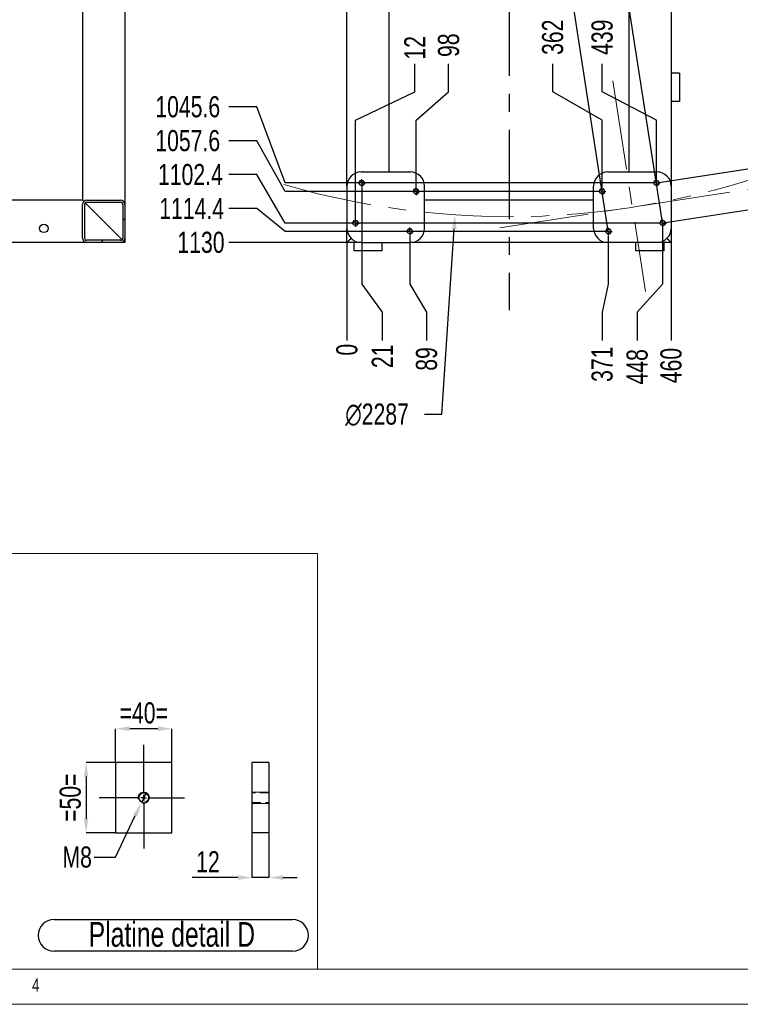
# Model space of a CAD drawing. Header units: millimetres. Extents: x 5 to 415, y 5 to 345.
# Tile 7 of 11: x 182 to 285, y 5 to 145. Entities that reach past the tile are written whole.
import ezdxf

# ---------------------------------------------------------------- set-up
doc = ezdxf.new("R2010")
doc.units = ezdxf.units.MM
doc.header["$PDSIZE"] = -1
doc.linetypes.add('CENTERX2', pattern=[20.32, 12.7, -2.54, 2.54, -2.54])
doc.linetypes.add('HIDDEN', pattern=[1.905, 1.27, -0.635])
for name, color, linetype in [('COTES', 1, 'Continuous'), ('NOTES', 6, 'Continuous'), ('TRAIT-FINS', 9, 'Continuous'), ('TRAIT-MIXTES', 3, 'CENTERX2'), ('TRAIT-TIRET', 2, 'HIDDEN')]:
    doc.layers.add(name, color=color, linetype=linetype)
doc.layers.add('TRAIT-FORT', color=4, linetype='Continuous', lineweight=25)
doc.styles.add('SLDTEXTSTYLE0', font='TXT', dxfattribs={"width": 0.75})
doc.dimstyles.new('SLDDIMSTYLE11', dxfattribs={"dimtxt": 3, "dimasz": 2, "dimexe": 0, "dimexo": 0.0625, "dimgap": 0.75, "dimtad": 1, "dimdec": 0, "dimlfac": 5, "dimrnd": 1e-09, "dimzin": 12, "dimdsep": 46, "dimtxsty": 'SLDTEXTSTYLE0', "dimsah": 1, "dimcen": 0.09, "dimadec": 0, "dimazin": 3, "dimtfac": 1, "dimtdec": 0, "dimtmove": 0, "dimatfit": 0, "dimfxl": 1, "dimfrac": 2, "dimtolj": 1, "dimtzin": 12, "dimarcsym": 0})
doc.dimstyles.new('SLDDIMSTYLE13', dxfattribs={"dimtxt": 3, "dimasz": 2, "dimexe": 0, "dimexo": 0.0625, "dimgap": 0.75, "dimtad": 1, "dimdec": 0, "dimlfac": 5, "dimrnd": 1e-09, "dimzin": 12, "dimdsep": 46, "dimtxsty": 'SLDTEXTSTYLE0', "dimsah": 1, "dimcen": 0.09, "dimadec": 0, "dimazin": 3, "dimtfac": 1, "dimtdec": 0, "dimtofl": 0, "dimtmove": 0, "dimatfit": 3, "dimfxl": 1, "dimfrac": 2, "dimtolj": 1, "dimtzin": 12, "dimarcsym": 0})
doc.dimstyles.new('SLDDIMSTYLE17', dxfattribs={"dimtxt": 3, "dimasz": 2, "dimexe": 0, "dimexo": 0.0625, "dimgap": 0.75, "dimtad": 0, "dimtih": 1, "dimtoh": 1, "dimdec": 0, "dimlfac": 5, "dimrnd": 1e-09, "dimzin": 12, "dimdsep": 46, "dimtxsty": 'SLDTEXTSTYLE0', "dimblk1": 'NONE', "dimsah": 1, "dimcen": 0, "dimadec": 0, "dimazin": 3, "dimtfac": 1, "dimtdec": 0, "dimtmove": 0, "dimatfit": 3, "dimldrblk": 'NONE', "dimfxl": 1, "dimfrac": 2, "dimtolj": 1, "dimtzin": 12, "dimarcsym": 0})
doc.dimstyles.new('SLDDIMSTYLE4', dxfattribs={"dimtxt": 3, "dimasz": 2, "dimexe": 0, "dimexo": 0.0625, "dimgap": 0.75, "dimtad": 0, "dimtih": 1, "dimtoh": 1, "dimdec": 1, "dimlfac": 10, "dimrnd": 1e-09, "dimzin": 12, "dimdsep": 46, "dimtxsty": 'SLDTEXTSTYLE0', "dimsah": 1, "dimcen": 0.09, "dimadec": 0, "dimazin": 3, "dimtfac": 1, "dimtdec": 1, "dimtofl": 0, "dimtmove": 0, "dimatfit": 3, "dimfxl": 1, "dimfrac": 2, "dimtolj": 1, "dimtzin": 12, "dimarcsym": 0})
doc.dimstyles.new('SLDDIMSTYLE5', dxfattribs={"dimtxt": 3, "dimasz": 0.333333, "dimexe": 0, "dimexo": 0.0625, "dimgap": 0.75, "dimtad": 0, "dimtih": 1, "dimtoh": 1, "dimdec": 0, "dimlfac": 10, "dimrnd": 1e-09, "dimdsep": 46, "dimtxsty": 'SLDTEXTSTYLE0', "dimblk1": 'ORIGIN', "dimblk2": 'ORIGIN', "dimsah": 1, "dimcen": 0.09, "dimadec": 0, "dimazin": 2, "dimtfac": 1, "dimtdec": 0, "dimtofl": 0, "dimtmove": 0, "dimatfit": 3, "dimldrblk": 'ORIGIN', "dimfxl": 1, "dimfrac": 2, "dimtolj": 1, "dimtzin": 12, "dimarcsym": 0})
doc.dimstyles.new('SLDDIMSTYLE6', dxfattribs={"dimtxt": 3, "dimasz": 2, "dimexe": 0, "dimexo": 0.0625, "dimgap": 0.75, "dimtad": 0, "dimtih": 1, "dimtoh": 1, "dimdec": 0, "dimlfac": 10, "dimrnd": 1e-09, "dimzin": 12, "dimdsep": 46, "dimtxsty": 'SLDTEXTSTYLE0', "dimsah": 1, "dimcen": 0.09, "dimadec": 0, "dimazin": 3, "dimtfac": 1, "dimtdec": 0, "dimtofl": 0, "dimtmove": 0, "dimatfit": 3, "dimfxl": 1, "dimfrac": 2, "dimtolj": 1, "dimtzin": 12, "dimarcsym": 0})
doc.dimstyles.new('SLDDIMSTYLE7', dxfattribs={"dimtxt": 3, "dimasz": 2, "dimexe": 0, "dimexo": 0.0625, "dimgap": 0.75, "dimtad": 0, "dimtih": 1, "dimtoh": 1, "dimdec": 0, "dimlfac": 10, "dimrnd": 1e-09, "dimzin": 12, "dimdsep": 46, "dimtxsty": 'SLDTEXTSTYLE0', "dimblk1": 'NONE', "dimblk2": 'NONE', "dimsah": 1, "dimcen": 0.09, "dimadec": 0, "dimazin": 3, "dimtfac": 1, "dimtdec": 0, "dimtofl": 0, "dimtmove": 0, "dimatfit": 3, "dimldrblk": 'NONE', "dimfxl": 1, "dimfrac": 2, "dimtolj": 1, "dimtzin": 12, "dimarcsym": 0})
doc.dimstyles.new('SLDDIMSTYLE8', dxfattribs={"dimtxt": 3, "dimasz": 2, "dimexe": 0, "dimexo": 0.0625, "dimgap": 0.75, "dimtad": 0, "dimtih": 1, "dimtoh": 1, "dimdec": 0, "dimlfac": 10, "dimrnd": 1e-09, "dimzin": 12, "dimdsep": 46, "dimtxsty": 'SLDTEXTSTYLE0', "dimsah": 1, "dimcen": 0, "dimadec": 0, "dimazin": 3, "dimtfac": 1, "dimtdec": 0, "dimtofl": 0, "dimtmove": 0, "dimatfit": 3, "dimfxl": 1, "dimfrac": 2, "dimtolj": 1, "dimtzin": 12, "dimarcsym": 0})
doc.dimstyles.new('SLDDIMSTYLE9', dxfattribs={"dimtxt": 3, "dimasz": 2, "dimexe": 0, "dimexo": 0.0625, "dimgap": 0.75, "dimtad": 1, "dimdec": 1, "dimlfac": 10, "dimrnd": 1e-09, "dimzin": 12, "dimdsep": 46, "dimtxsty": 'SLDTEXTSTYLE0', "dimsah": 1, "dimcen": 0.09, "dimadec": 0, "dimazin": 3, "dimtfac": 1, "dimtdec": 1, "dimtmove": 0, "dimatfit": 0, "dimfxl": 1, "dimfrac": 2, "dimtolj": 1, "dimtzin": 12, "dimarcsym": 0})

# ---------------------------------------------------------------- blocks, each defined once
blk = doc.blocks.new('_D_29')
at = {"layer": 'COTES', "color": 0, "lineweight": -2, "transparency": 16777216}
for p, q in [((216.06, 132.35), (212.06, 132.35)), ((220.06, 121.55), (216.06, 132.35)), ((272.16, 121.55), (220.06, 121.55))]:
    blk.add_line(p, q, dxfattribs=at)
at = {"layer": 'Defpoints', "color": 0, "transparency": 16777216}
for p in [(228.85, 226.11), (212.06, 132.35), (272.23, 121.55)]:
    blk.add_point(p, dxfattribs=at)
at = {"layer": 'COTES', "color": 0, "transparency": 16777216, "insert": (206.25, 132.35), "char_height": 3, "attachment_point": 5, "style": 'SLDTEXTSTYLE0'}
blk.add_mtext('\\A1;1045.6', dxfattribs=at)
blk = doc.blocks.new('_D_30')
at = {"layer": 'COTES', "color": 0, "lineweight": -2, "transparency": 16777216}
for p, q in [((216.06, 127.54), (212.06, 127.54)), ((220.06, 120.36), (216.06, 127.54)), ((264.46, 120.36), (220.06, 120.36))]:
    blk.add_line(p, q, dxfattribs=at)
at = {"layer": 'Defpoints', "color": 0, "transparency": 16777216}
for p in [(228.85, 226.11), (212.06, 127.54), (264.52, 120.36)]:
    blk.add_point(p, dxfattribs=at)
at = {"layer": 'COTES', "color": 0, "transparency": 16777216, "insert": (206.25, 127.54), "char_height": 3, "attachment_point": 5, "style": 'SLDTEXTSTYLE0'}
blk.add_mtext('\\A1;1057.6', dxfattribs=at)
blk = doc.blocks.new('_D_31')
at = {"layer": 'COTES', "color": 0, "lineweight": -2, "transparency": 16777216}
for p, q in [((216.06, 122.73), (212.06, 122.73)), ((220.06, 115.87), (216.06, 122.73)), ((273.04, 115.87), (220.06, 115.87))]:
    blk.add_line(p, q, dxfattribs=at)
at = {"layer": 'Defpoints', "color": 0, "transparency": 16777216}
for p in [(228.85, 226.11), (212.06, 122.73), (273.11, 115.87)]:
    blk.add_point(p, dxfattribs=at)
at = {"layer": 'COTES', "color": 0, "transparency": 16777216, "insert": (206.63, 122.73), "char_height": 3, "attachment_point": 5, "style": 'SLDTEXTSTYLE0'}
blk.add_mtext('\\A1;1102.4', dxfattribs=at)
blk = doc.blocks.new('_D_32')
at = {"layer": 'COTES', "color": 0, "lineweight": -2, "transparency": 16777216}
for p, q in [((216.06, 117.92), (212.06, 117.92)), ((220.06, 114.67), (216.06, 117.92)), ((265.34, 114.67), (220.06, 114.67))]:
    blk.add_line(p, q, dxfattribs=at)
at = {"layer": 'Defpoints', "color": 0, "transparency": 16777216}
for p in [(228.85, 226.11), (212.06, 117.92), (265.4, 114.67)]:
    blk.add_point(p, dxfattribs=at)
at = {"layer": 'COTES', "color": 0, "transparency": 16777216, "insert": (206.81, 117.92), "char_height": 3, "attachment_point": 5, "style": 'SLDTEXTSTYLE0'}
blk.add_mtext('\\A1;1114.4', dxfattribs=at)
blk = doc.blocks.new('_D_33')
at = {"layer": 'COTES', "color": 0, "lineweight": -2, "transparency": 16777216}
blk.add_line((228.79, 113.11), (212.06, 113.11), dxfattribs=at)
at = {"layer": 'Defpoints', "color": 0, "transparency": 16777216}
for p in [(228.85, 226.11), (212.06, 113.11), (228.85, 113.11)]:
    blk.add_point(p, dxfattribs=at)
at = {"layer": 'COTES', "color": 0, "transparency": 16777216, "insert": (208.13, 113.11), "char_height": 3, "attachment_point": 5, "style": 'SLDTEXTSTYLE0'}
blk.add_mtext('\\A1;1130', dxfattribs=at)
blk = doc.blocks.new('_D_44')
at = {"layer": 'COTES', "color": 0, "lineweight": -2, "transparency": 16777216}
blk.add_line((228.85, 113.05), (228.85, 99.21), dxfattribs=at)
at = {"layer": 'Defpoints', "color": 0, "transparency": 16777216}
for p in [(228.85, 113.11), (228.85, 113.11), (228.85, 99.21)]:
    blk.add_point(p, dxfattribs=at)
at = {"layer": 'COTES', "color": 0, "transparency": 16777216, "insert": (228.85, 97.89), "char_height": 3, "attachment_point": 5, "rotation": 90, "style": 'SLDTEXTSTYLE0'}
blk.add_mtext('\\A1;0', dxfattribs=at)
blk = doc.blocks.new('_Origin')
at = {"color": 0, "linetype": 'ByBlock', "lineweight": -2}
blk.add_line((0, 0), (-1, 0), dxfattribs=at)
blk.add_circle((0, 0), 0.5, dxfattribs=at)
blk = doc.blocks.new('_D_45')
at = {"layer": 'COTES', "color": 0, "lineweight": -2, "transparency": 16777216}
for p, q in [((230.94, 120.95), (230.94, 107.21)), ((230.94, 107.21), (233.86, 103.21)), ((233.86, 103.21), (233.86, 99.21))]:
    blk.add_line(p, q, dxfattribs=at)
at = {"layer": 'Defpoints', "color": 0, "transparency": 16777216}
for p in [(230.94, 121.01), (228.85, 113.11), (233.86, 99.21)]:
    blk.add_point(p, dxfattribs=at)
at = {"layer": 'COTES', "color": 0, "transparency": 16777216, "insert": (233.86, 96.96), "char_height": 3, "attachment_point": 5, "rotation": 90, "style": 'SLDTEXTSTYLE0'}
blk.add_mtext('\\A1;21', dxfattribs=at)
blk = doc.blocks.new('_D_46')
at = {"layer": 'COTES', "color": 0, "lineweight": -2, "transparency": 16777216}
for p, q in [((238.47, 134.48), (238.47, 138.48)), ((230.06, 130.48), (238.47, 134.48)), ((230.06, 116.47), (230.06, 130.48))]:
    blk.add_line(p, q, dxfattribs=at)
at = {"layer": 'Defpoints', "color": 0, "transparency": 16777216}
for p in [(238.47, 138.48), (230.06, 116.41), (228.85, 113.11)]:
    blk.add_point(p, dxfattribs=at)
at = {"layer": 'COTES', "color": 0, "transparency": 16777216, "insert": (238.47, 140.73), "char_height": 3, "attachment_point": 5, "rotation": 90, "style": 'SLDTEXTSTYLE0'}
blk.add_mtext('\\A1;12', dxfattribs=at)
blk = doc.blocks.new('_D_47')
at = {"layer": 'COTES', "color": 0, "lineweight": -2, "transparency": 16777216}
for p, q in [((237.77, 114.07), (237.77, 107.21)), ((237.77, 107.21), (240.15, 103.21)), ((240.15, 103.21), (240.15, 99.21))]:
    blk.add_line(p, q, dxfattribs=at)
at = {"layer": 'Defpoints', "color": 0, "transparency": 16777216}
for p in [(237.77, 114.13), (228.85, 113.11), (240.15, 99.21)]:
    blk.add_point(p, dxfattribs=at)
at = {"layer": 'COTES', "color": 0, "transparency": 16777216, "insert": (240.15, 96.58), "char_height": 3, "attachment_point": 5, "rotation": 90, "style": 'SLDTEXTSTYLE0'}
blk.add_mtext('\\A1;89', dxfattribs=at)
blk = doc.blocks.new('_D_48')
at = {"layer": 'COTES', "color": 0, "lineweight": -2, "transparency": 16777216}
for p, q in [((243.28, 134.48), (243.28, 138.48)), ((238.65, 130.48), (243.28, 134.48)), ((238.65, 120.96), (238.65, 130.48))]:
    blk.add_line(p, q, dxfattribs=at)
at = {"layer": 'Defpoints', "color": 0, "transparency": 16777216}
for p in [(243.28, 138.48), (238.65, 120.9), (228.85, 113.11)]:
    blk.add_point(p, dxfattribs=at)
at = {"layer": 'COTES', "color": 0, "transparency": 16777216, "insert": (243.28, 141.1), "char_height": 3, "attachment_point": 5, "rotation": 90, "style": 'SLDTEXTSTYLE0'}
blk.add_mtext('\\A1;98', dxfattribs=at)
blk = doc.blocks.new('_D_49')
at = {"layer": 'COTES', "color": 0, "lineweight": -2, "transparency": 16777216}
for p, q in [((258.05, 134.48), (258.05, 138.48)), ((265.06, 130.48), (258.05, 134.48)), ((265.06, 120.96), (265.06, 130.48))]:
    blk.add_line(p, q, dxfattribs=at)
at = {"layer": 'Defpoints', "color": 0, "transparency": 16777216}
for p in [(258.05, 138.48), (265.06, 120.9), (228.85, 113.11)]:
    blk.add_point(p, dxfattribs=at)
at = {"layer": 'COTES', "color": 0, "transparency": 16777216, "insert": (258.05, 142.23), "char_height": 3, "attachment_point": 5, "rotation": 90, "style": 'SLDTEXTSTYLE0'}
blk.add_mtext('\\A1;362', dxfattribs=at)
blk = doc.blocks.new('_D_50')
at = {"layer": 'COTES', "color": 0, "lineweight": -2, "transparency": 16777216}
for p, q in [((265.07, 134.48), (265.07, 138.48)), ((272.77, 130.48), (265.07, 134.48)), ((272.77, 122.15), (272.77, 130.48))]:
    blk.add_line(p, q, dxfattribs=at)
at = {"layer": 'Defpoints', "color": 0, "transparency": 16777216}
for p in [(265.07, 138.48), (272.77, 122.09), (228.85, 113.11)]:
    blk.add_point(p, dxfattribs=at)
at = {"layer": 'COTES', "color": 0, "transparency": 16777216, "insert": (265.07, 142.23), "char_height": 3, "attachment_point": 5, "rotation": 90, "style": 'SLDTEXTSTYLE0'}
blk.add_mtext('\\A1;439', dxfattribs=at)
blk = doc.blocks.new('_D_51')
at = {"layer": 'COTES', "color": 0, "lineweight": -2, "transparency": 16777216}
for p, q in [((265.94, 114.07), (265.94, 107.21)), ((265.94, 107.21), (265.07, 103.21)), ((265.07, 103.21), (265.07, 99.21))]:
    blk.add_line(p, q, dxfattribs=at)
at = {"layer": 'Defpoints', "color": 0, "transparency": 16777216}
for p in [(265.94, 114.13), (228.85, 113.11), (265.07, 99.21)]:
    blk.add_point(p, dxfattribs=at)
at = {"layer": 'COTES', "color": 0, "transparency": 16777216, "insert": (265.07, 95.83), "char_height": 3, "attachment_point": 5, "rotation": 90, "style": 'SLDTEXTSTYLE0'}
blk.add_mtext('\\A1;371', dxfattribs=at)
blk = doc.blocks.new('_None')
blk = doc.blocks.new('_D_52')
at = {"layer": 'COTES', "color": 0, "lineweight": -2, "transparency": 16777216}
for p, q in [((273.65, 115.26), (273.65, 107.21)), ((273.65, 107.21), (270.04, 103.21)), ((270.04, 103.21), (270.04, 99.21))]:
    blk.add_line(p, q, dxfattribs=at)
at = {"layer": 'Defpoints', "color": 0, "transparency": 16777216}
for p in [(273.65, 115.33), (228.85, 113.11), (270.04, 99.21)]:
    blk.add_point(p, dxfattribs=at)
at = {"layer": 'COTES', "color": 0, "transparency": 16777216, "insert": (270.04, 95.46), "char_height": 3, "attachment_point": 5, "rotation": 90, "style": 'SLDTEXTSTYLE0'}
blk.add_mtext('\\A1;448', dxfattribs=at)
blk = doc.blocks.new('_D_53')
at = {"layer": 'COTES', "color": 0, "lineweight": -2, "transparency": 16777216}
blk.add_line((274.85, 113.05), (274.85, 99.21), dxfattribs=at)
at = {"layer": 'Defpoints', "color": 0, "transparency": 16777216}
for p in [(228.85, 113.11), (274.85, 113.11), (274.85, 99.21)]:
    blk.add_point(p, dxfattribs=at)
at = {"layer": 'COTES', "color": 0, "transparency": 16777216, "insert": (274.85, 95.64), "char_height": 3, "attachment_point": 5, "rotation": 90, "style": 'SLDTEXTSTYLE0'}
blk.add_mtext('\\A1;460', dxfattribs=at)
blk = doc.blocks.new('_D_55')
at = {"layer": 'COTES', "color": 0, "lineweight": -2, "transparency": 16777216}
for p, q in [((242.31, 88.76), (244.07, 115.02)), ((239.86, 88.76), (242.31, 88.76))]:
    blk.add_line(p, q, dxfattribs=at)
at = {"layer": 'COTES', "color": 0, "transparency": 16777216}
blk.add_solid([(243.73, 115.05), (244.4, 115), (244.2, 117.02)], dxfattribs=at)
at = {"layer": 'Defpoints', "color": 0, "transparency": 16777216}
for p in [(259.5, 345.2), (244.2, 117.02)]:
    blk.add_point(p, dxfattribs=at)
at = {"layer": 'COTES', "color": 0, "transparency": 16777216, "insert": (228.61, 90.26), "char_height": 3, "attachment_point": 1, "style": 'SLDTEXTSTYLE0'}
blk.add_mtext('\\A1;∅2287', dxfattribs=at)
blk = doc.blocks.new('_D_58')
at = {"layer": 'COTES', "color": 0, "lineweight": -2, "transparency": 16777216}
for p, q in [((261.53, 156.2), (265.29, 156.79)), ((273.64, 115.93), (267.26, 157.09)), ((265.93, 114.73), (259.55, 155.9))]:
    blk.add_line(p, q, dxfattribs=at)
at = {"layer": 'COTES', "color": 0, "transparency": 16777216}
for points in [[(261.48, 156.53), (261.58, 155.87), (259.55, 155.9)], [(265.23, 157.11), (265.34, 156.46), (267.26, 157.09)]]:
    blk.add_solid(points, dxfattribs=at)
at = {"layer": 'Defpoints', "color": 0, "transparency": 16777216}
for p in [(267.26, 157.09), (265.94, 114.67), (273.65, 115.87)]:
    blk.add_point(p, dxfattribs=at)
at = {"layer": 'COTES', "color": 0, "transparency": 16777216, "insert": (262.83, 160.2), "char_height": 3, "attachment_point": 2, "rotation": 8.8033, "style": 'SLDTEXTSTYLE0'}
blk.add_mtext('\\A1;(=78=)', dxfattribs=at)
blk = doc.blocks.new('_D_59')
at = {"layer": 'COTES', "color": 0, "lineweight": -2, "transparency": 16777216}
for p, q in [((272.83, 121.56), (299.66, 125.71)), ((300.23, 122.01), (299.96, 123.74)), ((273.71, 115.88), (300.54, 120.03))]:
    blk.add_line(p, q, dxfattribs=at)
at = {"layer": 'COTES', "color": 0, "transparency": 16777216}
for points in [[(300.29, 123.79), (299.63, 123.69), (299.66, 125.71)], [(300.56, 122.06), (299.9, 121.96), (300.54, 120.03)]]:
    blk.add_solid(points, dxfattribs=at)
at = {"layer": 'Defpoints', "color": 0, "transparency": 16777216}
for p in [(299.66, 125.71), (272.77, 121.55), (273.65, 115.87)]:
    blk.add_point(p, dxfattribs=at)
at = {"layer": 'COTES', "color": 0, "transparency": 16777216, "insert": (303.8, 123.45), "char_height": 3, "attachment_point": 2, "rotation": 278.8033, "style": 'SLDTEXTSTYLE0'}
blk.add_mtext('\\A1;(=57.5=)', dxfattribs=at)
blk = doc.blocks.new('SW_CENTERMARKSYMBOL_16')
at = {"layer": 'TRAIT-MIXTES', "color": 0}
for p, q in [((-0.4, 0), (-0.54, 0)), ((0, 0), (-0.2, 0)), ((0, 0.4), (0, 0.54)), ((0, 0), (0, 0.2)), ((0, 0), (0, -0.2)), ((0, 0), (0.2, 0)), ((0.4, 0), (0.54, 0)), ((0, -0.4), (0, -0.54))]:
    blk.add_line(p, q, dxfattribs=at)
blk = doc.blocks.new('SW_CENTERMARKSYMBOL_17')
at = {"layer": 'TRAIT-MIXTES', "color": 0}
for p, q in [((-0.4, 0), (-0.54, 0)), ((0, 0), (-0.2, 0)), ((0, 0.4), (0, 0.54)), ((0, 0), (0, 0.2)), ((0, 0), (0, -0.2)), ((0, 0), (0.2, 0)), ((0.4, 0), (0.54, 0)), ((0, -0.4), (0, -0.54))]:
    blk.add_line(p, q, dxfattribs=at)
blk = doc.blocks.new('SW_CENTERMARKSYMBOL_18')
at = {"layer": 'TRAIT-MIXTES', "color": 0}
for p, q in [((-0.4, 0), (-0.54, 0)), ((0, 0), (-0.2, 0)), ((0, 0.4), (0, 0.54)), ((0, 0), (0, 0.2)), ((0, 0), (0, -0.2)), ((0, 0), (0.2, 0)), ((0.4, 0), (0.54, 0)), ((0, -0.4), (0, -0.54))]:
    blk.add_line(p, q, dxfattribs=at)
blk = doc.blocks.new('SW_CENTERMARKSYMBOL_19')
at = {"layer": 'TRAIT-MIXTES', "color": 0}
for p, q in [((-0.4, 0), (-0.54, 0)), ((0, 0), (-0.2, 0)), ((0, 0.4), (0, 0.54)), ((0, 0), (0, 0.2)), ((0, 0), (0, -0.2)), ((0, 0), (0.2, 0)), ((0.4, 0), (0.54, 0)), ((0, -0.4), (0, -0.54))]:
    blk.add_line(p, q, dxfattribs=at)
blk = doc.blocks.new('SW_CENTERMARKSYMBOL_24')
at = {"layer": 'TRAIT-MIXTES', "color": 0}
for p, q in [((-0.4, 0), (-0.54, 0)), ((0, 0), (-0.2, 0)), ((0, 0.4), (0, 0.54)), ((0, 0), (0, 0.2)), ((0, 0), (0, -0.2)), ((0, 0), (0.2, 0)), ((0.4, 0), (0.54, 0)), ((0, -0.4), (0, -0.54))]:
    blk.add_line(p, q, dxfattribs=at)
blk = doc.blocks.new('SW_CENTERMARKSYMBOL_25')
at = {"layer": 'TRAIT-MIXTES', "color": 0}
for p, q in [((-0.4, 0), (-0.54, 0)), ((0, 0), (-0.2, 0)), ((0, 0.4), (0, 0.54)), ((0, 0), (0, 0.2)), ((0, 0), (0, -0.2)), ((0, 0), (0.2, 0)), ((0.4, 0), (0.54, 0)), ((0, -0.4), (0, -0.54))]:
    blk.add_line(p, q, dxfattribs=at)
blk = doc.blocks.new('SW_CENTERMARKSYMBOL_26')
at = {"layer": 'TRAIT-MIXTES', "color": 0}
for p, q in [((-0.4, 0), (-0.54, 0)), ((0, 0), (-0.2, 0)), ((0, 0.4), (0, 0.54)), ((0, 0), (0, 0.2)), ((0, 0), (0, -0.2)), ((0, 0), (0.2, 0)), ((0.4, 0), (0.54, 0)), ((0, -0.4), (0, -0.54))]:
    blk.add_line(p, q, dxfattribs=at)
blk = doc.blocks.new('SW_CENTERMARKSYMBOL_27')
at = {"layer": 'TRAIT-MIXTES', "color": 0}
for p, q in [((-0.4, 0), (-0.54, 0)), ((0, 0), (-0.2, 0)), ((0, 0.4), (0, 0.54)), ((0, 0), (0, 0.2)), ((0, 0), (0, -0.2)), ((0, 0), (0.2, 0)), ((0.4, 0), (0.54, 0)), ((0, -0.4), (0, -0.54))]:
    blk.add_line(p, q, dxfattribs=at)
blk = doc.blocks.new('SW_CENTERMARKSYMBOL_28')
at = {"layer": 'TRAIT-MIXTES', "color": 0}
blk.add_line((0, -0.4), (0, -127.62), dxfattribs=at)
blk = doc.blocks.new('_D_91')
at = {"layer": 'COTES', "color": 0, "lineweight": -2, "transparency": 16777216}
for p, q in [((195.95, 39.32), (191.82, 39.32)), ((191.82, 37.32), (191.82, 31.32)), ((195.95, 29.32), (191.82, 29.32))]:
    blk.add_line(p, q, dxfattribs=at)
at = {"layer": 'COTES', "color": 0, "transparency": 16777216}
for points in [[(191.49, 37.32), (192.15, 37.32), (191.82, 39.32)], [(191.49, 31.32), (192.15, 31.32), (191.82, 29.32)]]:
    blk.add_solid(points, dxfattribs=at)
at = {"layer": 'Defpoints', "color": 0, "transparency": 16777216}
for p in [(196.01, 39.32), (191.82, 29.32), (196.01, 29.32)]:
    blk.add_point(p, dxfattribs=at)
at = {"layer": 'COTES', "color": 0, "transparency": 16777216, "insert": (188.07, 34.32), "char_height": 3, "attachment_point": 2, "rotation": 90, "style": 'SLDTEXTSTYLE0'}
blk.add_mtext('\\A1;=50=', dxfattribs=at)
blk = doc.blocks.new('_D_92')
at = {"layer": 'COTES', "color": 0, "lineweight": -2, "transparency": 16777216}
for p, q in [((196.01, 39.38), (196.01, 44.11)), ((202.01, 44.11), (198.01, 44.11)), ((204.01, 39.38), (204.01, 44.11))]:
    blk.add_line(p, q, dxfattribs=at)
at = {"layer": 'COTES', "color": 0, "transparency": 16777216}
for points in [[(198.01, 44.44), (198.01, 43.77), (196.01, 44.11)], [(202.01, 44.44), (202.01, 43.77), (204.01, 44.11)]]:
    blk.add_solid(points, dxfattribs=at)
at = {"layer": 'Defpoints', "color": 0, "transparency": 16777216}
for p in [(196.01, 44.11), (196.01, 39.32), (204.01, 39.32)]:
    blk.add_point(p, dxfattribs=at)
at = {"layer": 'COTES', "color": 0, "transparency": 16777216, "insert": (200.01, 47.86), "char_height": 3, "attachment_point": 2, "style": 'SLDTEXTSTYLE0'}
blk.add_mtext('\\A1;=40=', dxfattribs=at)
blk = doc.blocks.new('_D_93')
at = {"layer": 'COTES', "color": 0, "lineweight": -2, "transparency": 16777216}
for p, q in [((200.35, 35.04), (199.67, 33.59)), ((196.01, 25.9), (198.81, 31.79)), ((192.97, 25.9), (196.01, 25.9))]:
    blk.add_line(p, q, dxfattribs=at)
at = {"layer": 'COTES', "color": 0, "transparency": 16777216}
blk.add_solid([(198.51, 31.93), (199.11, 31.64), (199.67, 33.59)], dxfattribs=at)
at = {"layer": 'Defpoints', "color": 0, "transparency": 16777216}
for p in [(200.35, 35.04), (199.67, 33.59)]:
    blk.add_point(p, dxfattribs=at)
at = {"layer": 'COTES', "color": 0, "transparency": 16777216, "insert": (188.47, 27.4), "char_height": 3, "attachment_point": 1, "style": 'SLDTEXTSTYLE0'}
blk.add_mtext('\\A1;M8', dxfattribs=at)
blk = doc.blocks.new('SW_NOTE_19')
at = {"layer": 'NOTES', "color": 0}
for p, q in [((-0.1, 4.86), (33.75, 4.86)), ((33.75, 0.38), (-0.1, 0.38))]:
    blk.add_line(p, q, dxfattribs=at)
for centre, start, end in [((-0.1, 2.62), 90, 270), ((33.75, 2.62), 270, 90)]:
    blk.add_arc(centre, 2.24, start, end, dxfattribs=at)
at = {"layer": 'NOTES', "color": 0, "insert": (16.62, 4.51), "char_height": 3.5, "attachment_point": 2, "style": 'SLDTEXTSTYLE0'}
blk.add_mtext('Platine detail D', dxfattribs=at)
blk = doc.blocks.new('SW_CENTERMARKSYMBOL_41')
at = {"layer": 'TRAIT-MIXTES', "color": 0}
for p, q in [((0, 0.8), (0, 7.49)), ((-0.8, 0), (-6.32, 0)), ((0, 0), (-0.4, 0)), ((0, 0), (0, 0.4)), ((0, 0), (0, -0.4)), ((0, 0), (0.4, 0)), ((0.8, 0), (5.8, 0)), ((0, -0.8), (0, -7.19))]:
    blk.add_line(p, q, dxfattribs=at)
blk = doc.blocks.new('_D_97')
at = {"layer": 'COTES', "color": 0, "lineweight": -2, "transparency": 16777216}
for p, q in [((215.37, 29.25), (215.37, 22.98)), ((217.77, 29.25), (217.77, 22.98)), ((213.37, 22.98), (206.87, 22.98)), ((217.77, 22.98), (215.37, 22.98)), ((219.77, 22.98), (221.77, 22.98))]:
    blk.add_line(p, q, dxfattribs=at)
at = {"layer": 'COTES', "color": 0, "transparency": 16777216}
for points in [[(213.37, 23.32), (213.37, 22.65), (215.37, 22.98)], [(219.77, 23.32), (219.77, 22.65), (217.77, 22.98)]]:
    blk.add_solid(points, dxfattribs=at)
at = {"layer": 'Defpoints', "color": 0, "transparency": 16777216}
for p in [(215.37, 29.32), (217.77, 29.32), (215.37, 22.98)]:
    blk.add_point(p, dxfattribs=at)
at = {"layer": 'COTES', "color": 0, "transparency": 16777216, "insert": (209.12, 26.73), "char_height": 3, "attachment_point": 2, "style": 'SLDTEXTSTYLE0'}
blk.add_mtext('\\A1;12', dxfattribs=at)

msp = doc.modelspace()

# ---------------------------------------------------------------- hatches: boundary and pattern name
at = {"layer": 'TRAIT-FINS'}
h = msp.add_hatch(dxfattribs=at)
h.set_pattern_fill('DIN 201 ACIER ET FONTE', color=256, style=0, pattern_type=2)
h.set_pattern_definition([(45, (0, 0), (-13.4704, 13.4704), []), (45, (4.49, 2e-323), (-13.4704, 13.4704), []), (45, (8.98, 4e-323), (-13.4704, 13.4704), []), (45, (13.47, 6e-323), (-13.4704, 13.4704), [])])
edge = h.paths.add_edge_path(flags=0)
edge.add_arc((196.726, 113.711), 0.6, 270, 360)
edge.add_line((197.326, 113.711), (197.326, 118.511))
edge.add_arc((196.726, 118.511), 0.6, 0, 90)
edge.add_line((196.726, 119.111), (191.926, 119.111))
edge.add_arc((191.926, 118.511), 0.6, 90, 180)
edge.add_line((191.326, 118.511), (191.326, 113.711))
edge.add_arc((191.926, 113.711), 0.6, 180, 270)
edge.add_line((191.926, 113.111), (196.726, 113.111))
edge = h.paths.add_edge_path(flags=0)
edge.add_line((197.026, 118.511), (197.026, 113.711))
edge.add_arc((196.726, 113.711), 0.3, 270, 360, ccw=False)
edge.add_line((196.726, 113.411), (191.926, 113.411))
edge.add_arc((191.926, 113.711), 0.3, 180, 270, ccw=False)
edge.add_line((191.626, 113.711), (191.626, 118.511))
edge.add_arc((191.926, 118.511), 0.3, 90, 180, ccw=False)
edge.add_line((191.926, 118.811), (196.726, 118.811))
edge.add_arc((196.726, 118.511), 0.3, 0, 90, ccw=False)

# ---------------------------------------------------------------- linework, layer by layer
at = {"lineweight": 18}
for p, q in [((180.584, 68.954), (224.663, 68.954)), ((224.663, 68.954), (224.663, 10)), ((10, 10), (410, 10)), ((180.584, 10), (224.663, 10)), ((5, 5), (415, 5))]:
    msp.add_line(p, q, dxfattribs=at)
at = {"layer": 'TRAIT-FINS', "lineweight": 18}
for p, q in [((217.767, 35.115), (215.367, 35.115)), ((215.367, 35.115), (215.367, 33.515)), ((217.767, 33.515), (215.367, 33.515))]:
    msp.add_line(p, q, dxfattribs=at)
for centre, radius in [((230.938, 121.549), 0.4), ((272.766, 121.549), 0.4), ((238.646, 120.355), 0.4), ((265.058, 120.355), 0.4), ((230.058, 115.867), 0.4), ((273.646, 115.867), 0.4), ((237.766, 114.673), 0.4), ((265.938, 114.673), 0.4), ((200.011, 34.315), 0.8)]:
    msp.add_arc(centre, radius, 255, 195, dxfattribs=at)
at = {"layer": 'TRAIT-FORT', "lineweight": 25}
for p, q in [((191.326, 220.111), (191.326, 119.111)), ((197.326, 220.711), (197.326, 118.511)), ((228.852, 121.111), (228.852, 216.111)), ((234.852, 123.111), (234.852, 214.111)), ((268.852, 214.111), (268.852, 123.111)), ((274.852, 202.111), (274.852, 137.111)), ((276.052, 137.111), (274.852, 137.111)), ((274.852, 137.111), (274.852, 133.111)), ((276.052, 137.111), (276.052, 133.111)), ((276.052, 133.111), (274.852, 133.111)), ((274.852, 133.111), (274.852, 121.111)), ((230.852, 123.111), (237.852, 123.111)), ((265.852, 123.111), (272.852, 123.111)), ((228.852, 121.111), (228.852, 115.111)), ((239.852, 115.111), (239.852, 121.111)), ((263.852, 115.111), (263.852, 121.111)), ((274.852, 121.111), (274.852, 115.111)), ((191.326, 119.111), (157.326, 119.111)), ((191.326, 119.111), (191.502, 118.935)), ((191.502, 118.935), (191.326, 119.111)), ((191.926, 119.111), (196.726, 119.111)), ((191.926, 118.811), (196.726, 118.811)), ((263.852, 119.111), (239.852, 119.111)), ((191.326, 113.711), (191.326, 118.511)), ((191.626, 113.711), (191.626, 118.511)), ((191.714, 118.723), (191.926, 118.511)), ((191.926, 118.511), (191.714, 118.723)), ((191.926, 118.511), (196.726, 113.711)), ((197.026, 118.511), (197.026, 113.711)), ((197.326, 118.511), (197.326, 113.711)), ((228.852, 113.111), (228.852, 115.111)), ((274.852, 115.111), (274.852, 113.111)), ((196.726, 113.411), (191.926, 113.411)), ((196.726, 113.711), (196.938, 113.499)), ((196.938, 113.499), (196.726, 113.711)), ((197.15, 113.287), (197.326, 113.111)), ((197.326, 113.111), (197.15, 113.287)), ((197.326, 113.711), (197.326, 113.111)), ((191.926, 113.111), (156.726, 113.111)), ((196.726, 113.111), (191.926, 113.111)), ((197.326, 113.111), (196.726, 113.111)), ((229.852, 113.111), (228.852, 113.111)), ((229.852, 111.911), (229.852, 113.111)), ((230.852, 113.111), (229.852, 113.111)), ((233.852, 111.911), (229.852, 111.911)), ((230.852, 113.111), (237.852, 113.111)), ((233.852, 111.911), (233.852, 113.111)), ((265.852, 113.111), (237.852, 113.111)), ((272.852, 113.111), (265.852, 113.111)), ((269.852, 111.911), (269.852, 113.111)), ((273.852, 111.911), (269.852, 111.911)), ((273.852, 113.111), (272.852, 113.111)), ((273.852, 111.911), (273.852, 113.111)), ((274.852, 113.111), (273.852, 113.111)), ((196.011, 39.315), (196.011, 29.315)), ((204.011, 39.315), (196.011, 39.315)), ((204.011, 29.315), (204.011, 39.315)), ((217.767, 39.315), (215.367, 39.315)), ((215.367, 39.315), (215.367, 29.315)), ((217.767, 39.315), (217.767, 29.315)), ((196.011, 29.315), (204.011, 29.315)), ((217.767, 29.315), (215.367, 29.315))]:
    msp.add_line(p, q, dxfattribs=at)
at = {"layer": 'TRAIT-FORT', "lineweight": 25, "flags": 128}
for points in [[(229.438, 113.697), (229.335, 113.594), (229.223, 113.481), (229.119, 113.378), (229.028, 113.287), (228.953, 113.212), (228.898, 113.157), (228.864, 113.122), (228.852, 113.111)], [(228.852, 113.111), (228.864, 113.122), (228.898, 113.157), (228.953, 113.212), (229.028, 113.287), (229.119, 113.378), (229.223, 113.481), (229.335, 113.594), (229.438, 113.697)], [(274.852, 113.111), (274.841, 113.122), (274.807, 113.157), (274.751, 113.212), (274.677, 113.287), (274.586, 113.378), (274.482, 113.481), (274.369, 113.594), (274.267, 113.697)], [(274.267, 113.697), (274.357, 113.607), (274.458, 113.506), (274.552, 113.411), (274.638, 113.325), (274.712, 113.251), (274.772, 113.191), (274.816, 113.147), (274.843, 113.12), (274.852, 113.111)]]:
    msp.add_lwpolyline(points, dxfattribs=at)
at = {"layer": 'TRAIT-FORT', "lineweight": 25}
for centre, radius in [((230.938, 121.549), 0.34), ((272.766, 121.549), 0.34), ((238.646, 120.355), 0.34), ((265.058, 120.355), 0.34), ((230.058, 115.867), 0.34), ((273.646, 115.867), 0.34), ((185.826, 115.111), 0.6), ((237.766, 114.673), 0.34), ((265.938, 114.673), 0.34), ((200.011, 34.315), 0.68)]:
    msp.add_circle(centre, radius, dxfattribs=at)
for centre, radius, start, end in [((230.852, 121.111), 2, 90, 180), ((237.852, 121.111), 2, 0, 90), ((265.852, 121.111), 2, 90, 180), ((272.852, 121.111), 2, 0, 90), ((191.926, 118.511), 0.6, 90, 180), ((191.926, 118.511), 0.3, 90, 180), ((196.726, 118.511), 0.6, 0, 90), ((196.726, 118.511), 0.3, 0, 90), ((230.852, 115.111), 2, 180, 270), ((237.852, 115.111), 2, 270, 0), ((265.852, 115.111), 2, 180, 270), ((272.852, 115.111), 2, 270, 0), ((191.926, 113.711), 0.6, 180, 270), ((191.926, 113.711), 0.3, 180, 270), ((196.726, 113.711), 0.6, 270, 360), ((196.726, 113.711), 0.3, 270, 360)]:
    msp.add_arc(centre, radius, start, end, dxfattribs=at)
at = {"layer": 'TRAIT-MIXTES', "lineweight": 18}
for p, q in [((266.573, 136.056), (271.202, 106.168)), ((250.543, 115.198), (288.162, 121.024))]:
    msp.add_line(p, q, dxfattribs=at)
msp.add_arc((251.852, 231.111), 114.347, 253.76437, 293.48004, dxfattribs=at)
at = {"layer": 'TRAIT-TIRET'}
for p, q in [((217.767, 34.995), (215.367, 34.995)), ((215.367, 33.635), (217.767, 33.635))]:
    msp.add_line(p, q, dxfattribs=at)

# ---------------------------------------------------------------- block references
at = {"layer": 'NOTES'}
msp.add_blockref('SW_NOTE_19', (187.379, 12.165), dxfattribs=at)
at = {"layer": 'TRAIT-MIXTES'}
for name, p in [('SW_CENTERMARKSYMBOL_28', (251.852, 231.111)), ('SW_CENTERMARKSYMBOL_17', (230.938, 121.549)), ('SW_CENTERMARKSYMBOL_25', (272.766, 121.549)), ('SW_CENTERMARKSYMBOL_19', (238.646, 120.355)), ('SW_CENTERMARKSYMBOL_27', (265.058, 120.355)), ('SW_CENTERMARKSYMBOL_18', (230.058, 115.867)), ('SW_CENTERMARKSYMBOL_26', (273.646, 115.867)), ('SW_CENTERMARKSYMBOL_16', (237.766, 114.673)), ('SW_CENTERMARKSYMBOL_24', (265.938, 114.673)), ('SW_CENTERMARKSYMBOL_41', (200.011, 34.315))]:
    msp.add_blockref(name, p, dxfattribs=at)

# ---------------------------------------------------------------- texts
at = {"layer": 'NOTES', "insert": (184.167, 8.668), "char_height": 1.852, "attachment_point": 1, "style": 'SLDTEXTSTYLE0'}
msp.add_mtext('4', dxfattribs=at)

# ---------------------------------------------------------------- dimensions: what is measured, and where the dimension line sits
at = {"layer": 'COTES'}
dim = msp.add_diameter_dim_2p(p1=(259.504, 345.202), p2=(244.2, 117.02), dimstyle='SLDDIMSTYLE8', dxfattribs=at)
dim.commit()
dim.dimension.update_dxf_attribs({"geometry": '_D_55', "text_midpoint": (233.859, 88.765), "dimtype": 163})
for feature_location, offset, dtype, origin, dimstyle, picture, middle in [((272.226, 121.549), (-60.162, 10.803), 0, (228.852, 226.111), 'SLDDIMSTYLE4', '_D_29', (206.252, 132.351)), ((264.518, 120.355), (-52.454, 7.186), 0, (228.852, 226.111), 'SLDDIMSTYLE4', '_D_30', (206.252, 127.541)), ((273.106, 115.867), (-61.042, 6.865), 0, (228.852, 226.111), 'SLDDIMSTYLE4', '_D_31', (206.627, 122.731)), ((265.398, 114.673), (-53.334, 3.248), 0, (228.852, 226.111), 'SLDDIMSTYLE4', '_D_32', (206.815, 117.921)), ((228.852, 113.111), (-16.788, 0), 0, (228.852, 226.111), 'SLDDIMSTYLE4', '_D_33', (208.127, 113.111)), ((265.058, 120.895), (-7.007, 17.58), 1, (228.852, 113.111), 'SLDDIMSTYLE6', '_D_49', (258.052, 142.225)), ((272.766, 122.089), (-7.695, 16.387), 1, (228.852, 113.111), 'SLDDIMSTYLE6', '_D_50', (265.071, 142.225)), ((238.646, 120.895), (4.636, 17.58), 1, (228.852, 113.111), 'SLDDIMSTYLE6', '_D_48', (243.283, 141.1)), ((230.058, 116.407), (8.414, 22.069), 1, (228.852, 113.111), 'SLDDIMSTYLE6', '_D_46', (238.473, 140.725)), ((230.938, 121.009), (2.92, -21.803), 1, (228.852, 113.111), 'SLDDIMSTYLE6', '_D_45', (233.859, 96.956)), ((273.646, 115.327), (-3.604, -16.121), 1, (228.852, 113.111), 'SLDDIMSTYLE6', '_D_52', (270.042, 95.456)), ((237.766, 114.133), (2.379, -14.927), 1, (228.852, 113.111), 'SLDDIMSTYLE6', '_D_47', (240.145, 96.581)), ((265.938, 114.133), (-0.867, -14.927), 1, (228.852, 113.111), 'SLDDIMSTYLE7', '_D_51', (265.071, 95.831)), ((228.85236369, 113.110860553), (0, -13.904946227), 1, (228.85236369, 113.110860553), 'SLDDIMSTYLE5', '_D_44', (228.85236369, 97.893414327)), ((274.852, 113.111), (0, -13.905), 1, (228.852, 113.111), 'SLDDIMSTYLE6', '_D_53', (274.852, 95.643))]:
    dim = msp.add_ordinate_dim(feature_location=feature_location, offset=offset, dtype=dtype, origin=origin, dimstyle=dimstyle, dxfattribs=at)
    dim.commit()
    dim.dimension.update_dxf_attribs({"geometry": picture, "text_midpoint": middle})
for base, p1, p2, angle, text, dimstyle, picture, middle in [((267.262, 157.091), (265.938, 114.673), (273.646, 115.867), 8.80331, '(=<>=)', 'SLDDIMSTYLE9', '_D_58', (263.408, 156.494)), ((299.658, 125.714), (273.646, 115.867), (272.766, 121.549), 278.80331, '(=<>=)', 'SLDDIMSTYLE9', '_D_59', (300.098, 122.872)), ((191.821, 29.315), (196.011, 39.315), (196.011, 29.315), 90, '=<>=', 'SLDDIMSTYLE13', '_D_91', (191.821, 34.315))]:
    dim = msp.add_linear_dim(base=base, p1=p1, p2=p2, angle=angle, text=text, dimstyle=dimstyle, dxfattribs=at)
    dim.commit()
    dim.dimension.update_dxf_attribs({"geometry": picture, "text_midpoint": middle, "dimtype": 160})
dim = msp.add_linear_dim(base=(196.011, 44.106), p1=(204.011, 39.315), p2=(196.011, 39.315), text='=<>=', dimstyle='SLDDIMSTYLE13', dxfattribs=at)
dim.commit()
dim.dimension.update_dxf_attribs({"geometry": '_D_92', "text_midpoint": (200.011, 44.106), "dimtype": 160})
dim = msp.add_diameter_dim_2p(p1=(200.355, 35.038), p2=(199.668, 33.593), text='M8', dimstyle='SLDDIMSTYLE17', override={"dimpost": '<>'}, dxfattribs=at)
dim.commit()
dim.dimension.update_dxf_attribs({"geometry": '_D_93', "text_midpoint": (190.344, 25.899), "dimtype": 163})
dim = msp.add_linear_dim(base=(215.367, 22.985), p1=(217.767, 29.315), p2=(215.367, 29.315), dimstyle='SLDDIMSTYLE11', dxfattribs=at)
dim.commit()
dim.dimension.update_dxf_attribs({"geometry": '_D_97', "text_midpoint": (209.117, 22.985), "dimtype": 160})

doc.saveas('drawing.dxf')
